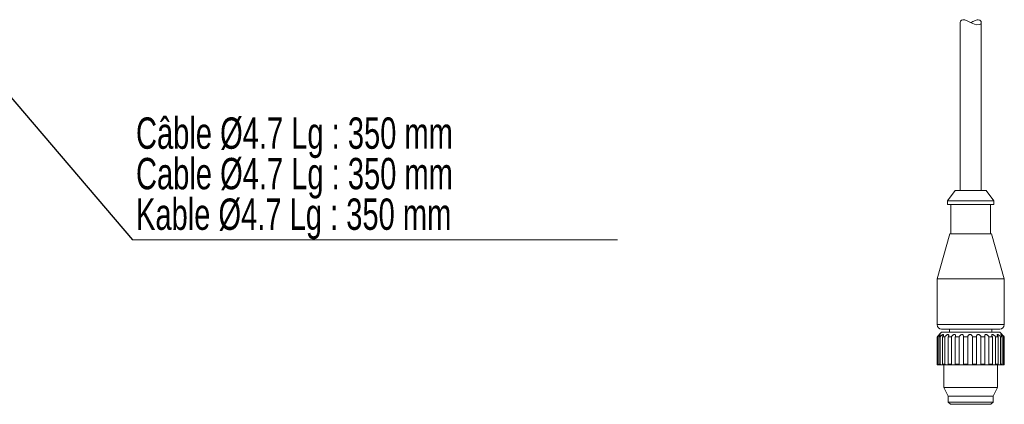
# Model space of a CAD drawing. Header units: millimetres. Extents: x 15 to 415, y 5 to 292.
# Tile 7 of 25: x 87 to 196, y 123 to 166. Entities that reach past the tile are written whole.
import ezdxf

# ---------------------------------------------------------------- set-up
doc = ezdxf.new("R2010")
doc.units = ezdxf.units.MM
doc.styles.add('SLDTEXTSTYLE3', font='TXT', dxfattribs={"width": 0.693182})
doc.dimstyles.new('SLDDIMSTYLE3', dxfattribs={"dimtxt": 0.18, "dimasz": 3.302, "dimexe": 0, "dimexo": 0.0625, "dimgap": 0, "dimtad": 0, "dimtih": 1, "dimtoh": 1, "dimdec": 0, "dimrnd": 1e-09, "dimzin": 0, "dimdsep": 46, "dimtxsty": 'Standard', "dimsah": 1, "dimcen": 0.09, "dimadec": 0, "dimazin": 0, "dimtfac": 3.302, "dimtdec": 0, "dimtofl": 0, "dimtmove": 0, "dimatfit": 3, "dimfxl": 1, "dimfrac": 2, "dimtolj": 1, "dimtzin": 0, "dimarcsym": 0})

# ---------------------------------------------------------------- blocks, each defined once
blk = doc.blocks.new('SW_NOTE_1')
at = {"color": 0, "linetype": 'Continuous', "lineweight": 0}
blk.add_line((54.09, 0), (0, 0), dxfattribs=at)
at = {"color": 0, "linetype": 'Continuous', "lineweight": 0, "char_height": 3.5, "attachment_point": 1, "style": 'SLDTEXTSTYLE3'}
for s, insert in [('Câble Ø4.7 Lg : 350 mm', (0.4, 13.66)), ('Cable Ø4.7 Lg : 350 mm', (0.4, 9.14)), ('Kable Ø4.7 Lg : 350 mm', (0.4, 4.61))]:
    blk.add_mtext(s, dxfattribs=dict(at, insert=insert))

msp = doc.modelspace()

# ---------------------------------------------------------------- linework, layer by layer
at = {"color": 7, "linetype": 'Continuous', "lineweight": 15}
for p, q in [((191.45405, 165.213768), (191.45405, 146.452239)), ((193.80405, 146.452239), (193.80405, 165.214603)), ((190.889574, 146.452239), (190.05405, 145.30224)), ((195.20405, 145.30224), (194.368526, 146.452239)), ((190.05405, 145.30224), (190.05405, 144.902237)), ((195.20405, 144.902237), (195.20405, 145.30224)), ((190.42905, 144.902237), (190.42905, 141.602239)), ((194.82905, 141.602239), (194.82905, 144.902237)), ((190.312777, 141.602239), (188.87905, 136.602237)), ((196.37905, 136.602237), (194.945323, 141.602239)), ((188.87905, 136.602237), (188.87905, 131.47724)), ((196.37905, 131.47724), (196.37905, 136.602237)), ((190.25405, 130.977237), (190.25405, 130.627241)), ((195.00405, 130.627241), (195.00405, 130.977237)), ((188.883593, 130.127241), (188.883593, 127.077241)), ((188.93808, 127.07724), (188.93808, 130.12724)), ((189.058974, 130.127238), (189.058974, 127.077239)), ((189.37905, 130.627241), (189.119171, 130.36736)), ((189.23538, 127.077236), (189.23538, 130.127238)), ((189.47765, 130.127239), (189.47765, 127.077239)), ((189.763952, 127.077241), (189.763952, 130.127238)), ((190.111089, 130.127239), (190.111089, 127.077239)), ((190.487777, 127.077238), (190.487777, 130.127238)), ((190.916122, 130.127238), (190.916122, 127.077238)), ((191.357525, 127.077239), (191.357525, 130.127239)), ((191.837889, 130.127237), (191.838488, 130.186883)), ((191.837889, 130.127237), (191.837889, 127.077237)), ((192.313926, 127.077239), (192.313926, 130.127239)), ((192.813572, 130.127239), (192.813572, 127.07724)), ((193.291802, 127.077237), (193.291802, 130.127239)), ((193.776681, 130.127239), (193.776681, 127.077237)), ((194.224513, 127.077239), (194.224513, 130.127239)), ((194.66158, 130.127239), (194.66158, 127.077239)), ((195.048495, 127.077239), (195.048495, 130.127239)), ((195.407965, 130.127238), (195.407965, 127.077239)), ((195.707597, 127.077238), (195.707597, 130.127238)), ((196.138929, 130.36736), (195.87905, 130.627241)), ((195.964973, 130.127238), (195.964973, 127.077235)), ((196.1569, 127.077239), (196.1569, 130.127239)), ((196.294642, 130.127238), (196.294642, 127.07724)), ((196.365786, 127.077238), (196.365786, 130.127237)), ((196.374508, 130.127238), (196.374508, 127.077239)), ((189.62905, 126.977239), (189.62905, 124.458542)), ((195.62905, 124.458542), (195.62905, 126.977239)), ((196.267552, 126.977241), (196.275439, 126.977238)), ((189.62905, 124.458542), (190.12905, 123.47724)), ((195.12905, 123.47724), (195.62905, 124.458542)), ((190.12905, 123.47724), (190.12905, 122.827239)), ((195.12905, 122.827239), (195.12905, 123.47724)), ((190.12905, 122.827239), (190.37905, 122.577239)), ((194.87905, 122.577239), (195.12905, 122.827239))]:
    msp.add_line(p, q, dxfattribs=at)
at = {"color": 7, "linetype": 'Continuous', "lineweight": 15, "flags": 128}
for points in [[(191.465135, 165.21377), (191.488704, 165.349705), (191.612829, 165.478231), (191.766672, 165.519501), (191.964448, 165.490589), (192.254491, 165.374282), (192.681698, 165.16949), (193.048048, 165.024889), (193.333273, 164.959439), (193.568961, 164.963852), (193.718875, 165.030724), (193.796616, 165.152166), (193.780283, 165.326631), (193.659657, 165.469662), (193.474275, 165.519836), (193.474275, 165.519836)], [(190.889574, 146.452239), (190.906503, 146.452239), (191.06562, 146.452239), (191.377776, 146.452237)], [(191.377776, 146.452237), (191.812416, 146.452237), (192.326993, 146.45224), (192.871139, 146.45224), (193.391586, 146.452238), (193.837392, 146.452238), (194.164917, 146.452238), (194.3421, 146.452238), (194.368526, 146.452239)], [(190.77675, 145.302239), (190.390101, 145.30224), (190.144133, 145.30224), (190.054301, 145.302239), (190.05405, 145.30224)], [(195.20405, 145.30224), (195.188003, 145.302238), (195.036226, 145.302239), (194.733198, 145.302239), (194.297959, 145.30224), (193.757856, 145.30224), (193.146826, 145.30224), (192.503262, 145.30224), (191.867602, 145.302239), (191.279787, 145.302238), (190.77675, 145.302239)], [(190.05405, 144.902237), (190.054301, 144.902239), (190.144133, 144.902239), (190.390101, 144.902237), (190.77675, 144.902237)], [(190.77675, 144.902237), (191.279787, 144.902238), (191.867602, 144.902238), (192.503262, 144.90224), (193.146826, 144.90224), (193.757856, 144.902238), (194.297959, 144.902239), (194.733198, 144.902239), (195.036226, 144.902239), (195.188003, 144.902238), (195.20405, 144.902237)], [(190.312777, 141.602239), (190.38158, 141.602238), (190.603192, 141.602239), (190.962863, 141.602238)], [(190.962863, 141.602238), (191.436081, 141.602239), (191.990599, 141.60224), (192.588626, 141.60224), (193.189408, 141.602238), (193.752002, 141.602239), (194.238069, 141.602239), (194.614484, 141.60224), (194.855595, 141.602239), (194.94497, 141.60224), (194.945323, 141.602239)], [(189.931526, 136.602238), (189.44887, 136.60224), (189.105203, 136.602238), (188.915545, 136.602238), (188.87905, 136.602237)], [(196.37905, 136.602237), (196.369915, 136.60224), (196.233782, 136.602239), (195.940104, 136.60224), (195.501717, 136.602239), (194.937781, 136.602239), (194.272942, 136.602238), (193.536257, 136.602237), (192.759923, 136.602237), (191.97787, 136.602241), (191.224276, 136.60224), (190.532077, 136.602238), (189.931526, 136.602238)], [(190.291196, 130.977237), (189.847439, 130.977236), (189.543163, 130.977239), (189.393627, 130.977239), (189.37905, 130.977237)], [(195.87905, 130.977237), (195.851772, 130.977239), (195.677471, 130.977238), (195.350308, 130.977238), (194.88669, 130.977236), (194.309865, 130.977239), (193.648756, 130.977239), (192.936516, 130.977239), (192.208858, 130.977237), (191.502269, 130.977239), (190.852183, 130.977238), (190.291196, 130.977237)], [(188.93808, 130.12724), (188.927916, 130.127237), (188.918706, 130.127241), (188.910451, 130.127238), (188.903156, 130.127238), (188.896821, 130.12724), (188.891448, 130.127241), (188.887038, 130.127238), (188.883593, 130.127241)], [(189.23538, 130.127238), (189.210203, 130.127239), (189.185907, 130.127239), (189.162499, 130.127238), (189.139985, 130.12724), (189.118369, 130.127238), (189.097659, 130.127237), (189.077859, 130.127239), (189.058974, 130.127238)], [(189.37905, 130.627241), (189.393627, 130.627238), (189.543163, 130.627238), (189.847439, 130.627241), (190.291196, 130.627236)], [(189.763952, 130.127238), (189.725479, 130.12724), (189.687754, 130.127239), (189.650787, 130.127236), (189.614587, 130.127238), (189.579165, 130.127237), (189.544528, 130.127238), (189.510687, 130.127238), (189.47765, 130.127239)], [(190.487777, 130.127238), (190.438628, 130.127237), (190.390044, 130.127238), (190.342038, 130.127237), (190.29462, 130.127237), (190.247805, 130.127236), (190.201603, 130.127238), (190.156027, 130.127237), (190.111089, 130.127239)], [(190.291196, 130.627236), (190.852183, 130.627237), (191.502269, 130.627238), (192.208858, 130.627239), (192.936516, 130.627238), (193.648756, 130.627238), (194.309865, 130.627237), (194.88669, 130.62724), (195.350308, 130.62724), (195.677471, 130.62724), (195.851772, 130.627238), (195.87905, 130.627241)], [(191.357525, 130.127239), (191.301051, 130.127237), (191.24492, 130.127237), (191.189145, 130.127241), (191.133741, 130.127241), (191.078723, 130.127238), (191.024104, 130.127238), (190.9699, 130.127239), (190.916122, 130.127238)], [(191.839038, 130.241717), (191.804241, 130.313191), (191.756725, 130.353807), (191.704923, 130.373189), (191.643224, 130.376229), (191.586681, 130.364151), (191.519152, 130.332359), (191.443844, 130.270997), (191.374709, 130.171217), (191.357525, 130.127239), (191.357525, 130.127239)], [(192.313926, 130.127239), (192.253976, 130.127238), (192.194121, 130.127241), (192.134379, 130.127239), (192.074765, 130.127239), (192.015293, 130.127239), (191.95598, 130.127238), (191.89684, 130.12724), (191.837889, 130.127237)], [(193.291802, 130.127239), (193.23246, 130.127238), (193.172963, 130.127238), (193.113325, 130.127239), (193.053562, 130.127238), (192.99369, 130.127238), (192.933724, 130.127237), (192.87368, 130.127239), (192.813572, 130.127239)], [(194.224513, 130.127239), (194.169824, 130.127239), (194.114737, 130.127237), (194.059268, 130.127236), (194.00343, 130.127239), (193.947238, 130.127241), (193.890706, 130.12724), (193.833848, 130.127237), (193.776681, 130.127239)], [(195.048495, 130.127239), (195.002186, 130.127239), (194.955265, 130.127239), (194.907744, 130.127239), (194.859636, 130.12724), (194.810953, 130.127238), (194.761707, 130.127239), (194.711912, 130.127236), (194.66158, 130.127239)], [(195.707597, 130.127238), (195.672823, 130.127239), (195.637264, 130.127239), (195.600931, 130.127239), (195.563831, 130.127238), (195.525975, 130.127238), (195.487372, 130.127238), (195.448032, 130.12724), (195.407965, 130.127238)], [(196.1569, 130.127239), (196.136032, 130.127238), (196.114259, 130.127239), (196.091589, 130.12724), (196.068025, 130.12724), (196.043576, 130.127241), (196.018246, 130.127239), (195.992043, 130.127238), (195.964973, 130.127238)], [(196.365786, 130.127237), (196.360246, 130.12724), (196.353743, 130.127238), (196.34628, 130.127239), (196.33786, 130.127239), (196.328483, 130.127239), (196.318153, 130.127236), (196.306871, 130.127239), (196.294642, 130.127238)], [(188.883593, 127.077241), (188.887038, 127.077238), (188.891448, 127.077238), (188.896821, 127.07724), (188.903156, 127.077238), (188.910451, 127.077239), (188.918706, 127.077238), (188.927916, 127.077235), (188.93808, 127.07724)], [(189.039602, 126.977238), (189.028722, 126.977239), (189.018912, 126.977239), (189.010175, 126.977241), (189.002513, 126.97724), (188.995929, 126.977239), (188.990425, 126.977237), (188.986002, 126.977237), (188.982662, 126.97724)], [(189.039602, 126.977238), (189.1059, 126.977238), (189.151549, 126.977236)], [(189.058974, 127.077239), (189.077859, 127.077237), (189.097659, 127.07724), (189.118369, 127.077239), (189.139985, 127.077238), (189.162499, 127.077238), (189.185907, 127.077239), (189.210203, 127.077237), (189.23538, 127.077236)], [(189.33327, 126.977239), (189.306721, 126.977238), (189.281159, 126.977238), (189.256591, 126.977238), (189.233026, 126.977237), (189.21047, 126.97724), (189.18893, 126.977239), (189.168413, 126.977239), (189.148924, 126.977238)], [(189.33327, 126.977239), (189.40336, 126.977236), (189.469169, 126.977237), (189.525494, 126.977238), (189.552351, 126.97724)], [(189.47765, 127.077239), (189.510687, 127.077241), (189.544528, 127.077238), (189.579165, 127.077237), (189.614587, 127.077239), (189.650787, 127.077239), (189.687754, 127.077237), (189.725479, 127.077237), (189.763952, 127.077241)], [(189.851541, 126.97724), (189.811131, 126.977236), (189.771559, 126.977239), (189.732835, 126.977238), (189.694973, 126.977238), (189.657982, 126.977239), (189.621875, 126.977237), (189.586661, 126.977236), (189.552351, 126.97724)], [(189.851541, 126.97724), (189.920645, 126.977239), (189.99061, 126.977238), (190.055903, 126.977239), (190.111361, 126.977241), (190.1526, 126.977238), (190.16545, 126.977238)], [(190.111089, 127.077239), (190.156027, 127.07724), (190.201603, 127.077239), (190.247805, 127.077239), (190.29462, 127.077237), (190.342038, 127.077238), (190.390044, 127.077238), (190.438628, 127.07724), (190.487777, 127.077238)], [(190.559094, 126.977237), (190.507578, 126.977238), (190.456692, 126.977239), (190.406452, 126.977236), (190.356872, 126.977238), (190.307967, 126.977239), (190.259753, 126.977238), (190.212242, 126.977237), (190.16545, 126.977238)], [(190.559094, 126.977237), (190.622504, 126.97724), (190.691856, 126.977238), (190.761667, 126.977238), (190.826417, 126.977237), (190.880986, 126.977238), (190.921058, 126.977239), (190.943467, 126.977238), (190.946439, 126.977239)], [(190.916122, 127.077238), (190.9699, 127.077237), (191.024104, 127.077238), (191.078723, 127.077239), (191.133741, 127.077239), (191.189145, 127.077238), (191.24492, 127.07724), (191.301051, 127.07724), (191.357525, 127.077239)], [(191.407711, 126.977237), (191.348599, 126.977237), (191.289868, 126.977239), (191.231534, 126.97724), (191.173616, 126.977239), (191.116131, 126.977238), (191.059095, 126.977238), (191.002525, 126.977237), (190.946439, 126.97724)], [(191.407711, 126.977237), (191.461106, 126.97724), (191.525119, 126.977239), (191.594691, 126.977238), (191.66432, 126.977238), (191.728499, 126.977238), (191.782156, 126.977238), (191.821046, 126.977238), (191.842095, 126.977239)], [(191.837889, 127.077237), (191.89684, 127.077237), (191.95598, 127.077238), (192.015293, 127.077239), (192.074765, 127.077239), (192.134379, 127.077237), (192.194121, 127.077239), (192.253976, 127.077238), (192.313926, 127.077239)], [(192.339561, 126.977238), (192.276882, 126.97724), (192.214307, 126.977237), (192.151856, 126.977239), (192.089546, 126.977239), (192.027397, 126.977237), (191.965426, 126.977238), (191.903653, 126.977239), (191.842095, 126.977239)], [(192.339561, 126.977238), (192.379301, 126.977238), (192.433613, 126.977238), (192.498205, 126.977237), (192.567967, 126.977238), (192.637384, 126.97724), (192.700968, 126.977238), (192.75369, 126.977238), (192.791381, 126.97724)], [(193.291139, 126.977238), (193.229163, 126.97724), (193.16701, 126.977238), (193.104697, 126.977238), (193.042242, 126.977239), (192.979665, 126.97724), (192.916983, 126.977238), (192.854216, 126.97724), (192.791381, 126.97724)], [(192.813572, 127.07724), (192.87368, 127.077239), (192.933724, 127.077237), (192.99369, 127.077239), (193.053562, 127.077239), (193.113325, 127.077237), (193.172963, 127.077239), (193.23246, 127.077239), (193.291802, 127.077237)], [(193.291139, 126.977238), (193.314516, 126.977239), (193.355426, 126.977238), (193.410635, 126.977239), (193.475777, 126.977236), (193.545701, 126.977239), (193.614878, 126.97724), (193.677839, 126.977239), (193.729605, 126.977239)], [(194.197596, 126.97724), (194.140549, 126.977237), (194.083052, 126.977239), (194.025123, 126.97724), (193.96678, 126.977237), (193.908039, 126.977238), (193.848917, 126.977239), (193.789434, 126.977239), (193.729605, 126.977239)], [(193.776681, 127.077237), (193.833848, 127.07724), (193.890706, 127.077238), (193.947238, 127.077238), (194.00343, 127.077236), (194.059268, 127.077239), (194.114737, 127.07724), (194.169824, 127.077239), (194.224513, 127.077239)], [(194.197596, 126.977241), (194.203018, 126.977241), (194.227738, 126.977238), (194.269802, 126.977239), (194.325884, 126.977238), (194.39155, 126.977239), (194.461607, 126.977238), (194.530515, 126.97724), (194.592827, 126.977238)], [(194.99716, 126.977236), (194.948928, 126.977237), (194.900006, 126.977239), (194.85041, 126.977238), (194.800154, 126.977238), (194.749252, 126.977238), (194.69772, 126.977237), (194.645573, 126.977239), (194.592827, 126.977238)], [(194.66158, 127.077239), (194.711912, 127.077239), (194.761707, 127.07724), (194.810953, 127.077238), (194.859636, 127.077237), (194.907744, 127.07724), (194.955265, 127.077237), (195.002186, 127.077239), (195.048495, 127.077239)], [(194.99716, 126.977239), (195.017154, 126.977239), (195.060355, 126.977237), (195.117287, 126.977238), (195.183449, 126.977236), (195.25361, 126.97724), (195.322222, 126.977238)], [(195.635341, 126.977238), (195.599211, 126.977238), (195.562199, 126.977237), (195.524315, 126.977238), (195.48557, 126.977239), (195.445977, 126.977239), (195.405546, 126.977238), (195.36429, 126.977238), (195.322222, 126.977238)], [(195.407965, 127.077239), (195.448032, 127.077238), (195.487372, 127.077238), (195.525975, 127.077238), (195.563831, 127.077239), (195.600931, 127.077236), (195.637264, 127.077239), (195.672823, 127.077239), (195.707597, 127.077238)], [(195.635341, 126.977239), (195.673455, 126.977238), (195.731214, 126.977236), (195.797845, 126.97724), (195.868081, 126.977239)], [(196.068648, 126.97724), (196.047083, 126.977238), (196.024502, 126.977238), (196.000911, 126.977236), (195.976319, 126.977237), (195.950733, 126.977237), (195.924159, 126.977238), (195.896605, 126.977238), (195.868081, 126.977239)], [(195.964973, 127.077235), (195.992043, 127.077236), (196.018246, 127.077239), (196.043576, 127.077241), (196.068025, 127.07724), (196.091589, 127.07724), (196.114259, 127.077241), (196.136032, 127.077239), (196.1569, 127.077239)], [(196.066612, 126.97724), (196.067571, 126.977239), (196.126132, 126.977238), (196.193205, 126.977239)], [(196.267552, 126.977237), (196.262021, 126.977238), (196.25541, 126.977242), (196.247722, 126.977238), (196.238958, 126.977238), (196.229121, 126.977236), (196.218215, 126.977242), (196.206242, 126.977242), (196.193205, 126.977239)], [(196.294642, 127.07724), (196.306871, 127.077239), (196.318153, 127.077239), (196.328483, 127.077236), (196.33786, 127.077242), (196.34628, 127.077239), (196.353743, 127.077238), (196.360246, 127.077237), (196.365786, 127.077238)], [(189.62905, 124.458542), (189.680888, 124.458544), (189.888414, 124.458544), (190.243688, 124.458542), (190.727557, 124.458545), (191.313937, 124.458546), (191.971214, 124.458543), (192.663956, 124.458545), (193.354816, 124.458545), (194.00655, 124.458545), (194.584022, 124.458541), (195.056101, 124.458545), (195.397338, 124.458543), (195.589335, 124.458543), (195.62905, 124.458542)], [(195.12905, 123.47724), (195.128669, 123.477237), (195.032204, 123.477236), (194.771968, 123.477241), (194.365696, 123.477238), (193.841074, 123.477238), (193.233855, 123.477236), (192.585419, 123.477238), (191.939957, 123.477241), (191.341455, 123.477236), (190.830701, 123.47724), (190.442501, 123.477237), (190.203311, 123.477237), (190.12905, 123.47724)], [(190.12905, 122.827239), (190.203311, 122.827237), (190.442501, 122.827236), (190.830701, 122.827239)], [(191.010536, 122.57724), (190.648867, 122.577238), (190.43406, 122.577241), (190.37905, 122.577239)], [(190.830701, 122.827239), (191.341455, 122.827235), (191.939957, 122.82724), (192.585419, 122.827237), (193.233855, 122.827238), (193.841074, 122.82724), (194.365696, 122.82724), (194.771968, 122.82724), (195.032204, 122.827238), (195.128669, 122.827239), (195.12905, 122.827239)], [(194.87905, 122.577239), (194.839325, 122.577237), (194.643794, 122.577235), (194.298839, 122.577237), (193.830044, 122.577239), (193.272176, 122.577238), (192.666611, 122.577239), (192.05826, 122.57724), (191.492242, 122.57724), (191.010536, 122.57724)]]:
    msp.add_lwpolyline(points, dxfattribs=at)
at = {"color": 8, "linetype": 'Continuous', "lineweight": 15, "flags": 128}
for points in [[(188.87905, 131.47724), (188.915545, 131.477241), (189.105203, 131.477236), (189.44887, 131.477238), (189.931526, 131.47724)], [(189.931526, 131.47724), (190.532077, 131.477239), (191.224276, 131.477237), (191.97787, 131.477238), (192.759923, 131.477237), (193.536257, 131.47724), (194.272942, 131.477238), (194.937781, 131.477237), (195.501717, 131.47724), (195.940104, 131.477237), (196.233782, 131.47724), (196.369915, 131.477237), (196.37905, 131.47724)]]:
    msp.add_lwpolyline(points, dxfattribs=at)
at = {"color": 7, "linetype": 'Continuous', "lineweight": 15}
for centre, start, end in [((189.37905, 131.477239), 180, 270), ((195.87905, 131.477239), 270, 0)]:
    msp.add_arc(centre, 0.5, start, end, dxfattribs=at)
for points, knots in [([(193.474275, 165.519836), (193.393262, 165.508122), (193.212575, 165.481996), (192.920216, 165.332223), (192.714357, 165.235869), (192.627771, 165.195341)], [0, 0, 0, 0, 0.3201508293, 0.7140507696, 1, 1, 1, 1]), ([(188.883593, 130.127241), (188.922333, 130.166236), (188.987998, 130.232334), (189.062112, 130.308695), (189.103908, 130.351939), (189.115218, 130.363288), (189.119223, 130.367308)], [0, 0, 0, 0, 0.4042364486, 0.6851966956, 0.8885158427, 1, 1, 1, 1]), ([(189.058974, 130.127238), (189.094854, 130.166129), (189.155672, 130.23205), (189.212971, 130.309365), (189.238335, 130.353853), (189.242676, 130.376068), (189.229987, 130.37919), (189.201309, 130.364729), (189.15371, 130.329816), (189.077732, 130.26405), (189.001121, 130.191049), (188.952579, 130.141915), (188.93808, 130.12724)], [0, 0, 0, 0, 0.1747788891, 0.2962568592, 0.3841642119, 0.4533592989, 0.5229197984, 0.5848509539, 0.6655483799, 0.7774496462, 0.9335299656, 1, 1, 1, 1]), ([(189.47765, 130.127239), (189.508324, 130.166128), (189.560318, 130.232046), (189.596008, 130.309366), (189.601926, 130.353849), (189.588403, 130.376069), (189.559864, 130.379192), (189.516837, 130.364728), (189.456517, 130.329819), (189.371239, 130.264048), (189.293685, 130.19105), (189.248789, 130.141914), (189.23538, 130.127238)], [0, 0, 0, 0, 0.1747767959, 0.2962556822, 0.38416342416, 0.45335610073, 0.52292070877, 0.58485001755, 0.66554624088, 0.77744922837, 0.93352878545, 1, 1, 1, 1]), ([(190.111089, 130.127239), (190.134466, 130.166128), (190.174092, 130.232048), (190.185742, 130.309367), (190.171812, 130.353852), (190.141346, 130.376069), (190.098899, 130.379192), (190.044459, 130.36473), (189.975529, 130.329816), (189.886756, 130.26405), (189.813549, 130.19105), (189.775359, 130.141914), (189.763952, 130.127238)], [0, 0, 0, 0, 0.1747768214, 0.2962553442, 0.3841632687, 0.4533544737, 0.522917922, 0.5848489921, 0.6655463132, 0.7774467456, 0.9335275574, 1, 1, 1, 1]), ([(190.916122, 130.127238), (190.93061, 130.166129), (190.955167, 130.232049), (190.941985, 130.309368), (190.909152, 130.353851), (190.863825, 130.37607), (190.810358, 130.379189), (190.748216, 130.364731), (190.675372, 130.329816), (190.589159, 130.26405), (190.525285, 130.191048), (190.496403, 130.141914), (190.487777, 130.127238)], [0, 0, 0, 0, 0.174779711, 0.2962558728, 0.3841612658, 0.4533564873, 0.5229180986, 0.5848502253, 0.6655469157, 0.777447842, 0.9335285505, 1, 1, 1, 1]), ([(192.813572, 130.127239), (192.807991, 130.166128), (192.798532, 130.232045), (192.740009, 130.309369), (192.677225, 130.353852), (192.612235, 130.376068), (192.548171, 130.379194), (192.483562, 130.364729), (192.417713, 130.329819), (192.35367, 130.264047), (192.320588, 130.191051), (192.315458, 130.141914), (192.313926, 130.127239)], [0, 0, 0, 0, 0.1747765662, 0.2962557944, 0.3841627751, 0.4533564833, 0.5229178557, 0.5848501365, 0.6655465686, 0.777450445, 0.9335309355, 1, 1, 1, 1]), ([(193.776681, 130.127239), (193.761289, 130.166128), (193.7352, 130.232047), (193.659259, 130.309365), (193.587463, 130.353851), (193.519019, 130.376069), (193.456094, 130.379196), (193.396892, 130.364725), (193.341472, 130.329819), (193.295528, 130.264048), (193.281807, 130.191052), (193.289504, 130.141916), (193.291802, 130.127239)], [0, 0, 0, 0, 0.17477932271, 0.29625643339, 0.38416242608, 0.45335760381, 0.52291941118, 0.58485251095, 0.66554632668, 0.77744905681, 0.93352852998, 1, 1, 1, 1]), ([(194.66158, 130.127239), (194.637427, 130.166129), (194.596486, 130.232048), (194.508301, 130.309364), (194.432388, 130.353852), (194.365153, 130.376068), (194.307654, 130.379193), (194.257892, 130.364726), (194.216682, 130.329819), (194.191966, 130.264046), (194.198542, 130.191049), (194.21854, 130.141914), (194.224513, 130.127239)], [0, 0, 0, 0, 0.1747799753, 0.2962566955, 0.3841636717, 0.4533581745, 0.5229184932, 0.5848529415, 0.6655490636, 0.7774492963, 0.9335317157, 1, 1, 1, 1]), ([(195.407965, 130.127238), (195.376696, 130.166128), (195.323692, 130.232047), (195.229278, 130.309367), (195.154418, 130.353855), (195.092972, 130.376067), (195.044824, 130.379195), (195.007889, 130.364728), (194.983698, 130.329821), (194.981895, 130.26405), (195.00832, 130.191048), (195.039255, 130.141914), (195.048495, 130.127239)], [0, 0, 0, 0, 0.1747773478, 0.2962571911, 0.3841632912, 0.45335705, 0.5229187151, 0.5848497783, 0.6655463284, 0.7774500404, 0.9335284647, 1, 1, 1, 1]), ([(195.964973, 130.127238), (195.928718, 130.166128), (195.867265, 130.232048), (195.773053, 130.309367), (195.704347, 130.353849), (195.652883, 130.37607), (195.617359, 130.379192), (195.595774, 130.364729), (195.590247, 130.329817), (195.611482, 130.264049), (195.655952, 130.191051), (195.695719, 130.141914), (195.707597, 130.127238)], [0, 0, 0, 0, 0.17477995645, 0.29625833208, 0.38416266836, 0.45335896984, 0.52291881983, 0.58485056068, 0.66554600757, 0.77744678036, 0.93352903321, 1, 1, 1, 1]), ([(196.294642, 130.127238), (196.255873, 130.166127), (196.190158, 130.232047), (196.102569, 130.309368), (196.044702, 130.353852), (196.006721, 130.376071), (195.986247, 130.379192), (195.98148, 130.364727), (195.994996, 130.329819), (196.037819, 130.264049), (196.097308, 130.191049), (196.143195, 130.141914), (196.1569, 130.127239)], [0, 0, 0, 0, 0.1747787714, 0.2962582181, 0.3841624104, 0.4533580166, 0.5229191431, 0.5848517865, 0.6655463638, 0.7774497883, 0.9335297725, 1, 1, 1, 1]), ([(196.374508, 130.127238), (196.335867, 130.166128), (196.270369, 130.232048), (196.195368, 130.309368), (196.152284, 130.353852), (196.130378, 130.376068), (196.126348, 130.379193), (196.138724, 130.364727), (196.170362, 130.329822), (196.231855, 130.264047), (196.302309, 130.191052), (196.351187, 130.141914), (196.365786, 130.127237)], [0, 0, 0, 0, 0.1747788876, 0.2962563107, 0.3841616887, 0.4533590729, 0.5229191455, 0.5848515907, 0.6655455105, 0.7774480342, 0.9335267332, 1, 1, 1, 1]), ([(188.982662, 126.97724), (188.982461, 126.97724), (188.970748, 126.977239), (188.947909, 126.98148), (188.918187, 126.999128), (188.896704, 127.024384), (188.885253, 127.0517), (188.884066, 127.069953), (188.883593, 127.077241)], [0, 0, 0, 0, 0.0041686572, 0.2427882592, 0.4529762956, 0.6549776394, 0.8622450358, 1, 1, 1, 1]), ([(188.93808, 127.07724), (188.939152, 127.066037), (188.9413, 127.043596), (188.958179, 127.013697), (188.983166, 126.991336), (189.012018, 126.979065), (189.031163, 126.977797), (189.039602, 126.977238)], [0, 0, 0, 0, 0.2111094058, 0.4228868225, 0.6335826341, 0.8384859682, 1, 1, 1, 1]), ([(189.148924, 126.977238), (189.148753, 126.977238), (189.138851, 126.977287), (189.118836, 126.981456), (189.09174, 126.999133), (189.071545, 127.024382), (189.060573, 127.0517), (189.05943, 127.069952), (189.058974, 127.077239)], [0, 0, 0, 0, 0.0041885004, 0.2427960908, 0.4529970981, 0.654997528, 0.8622641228, 1, 1, 1, 1]), ([(189.23538, 127.077236), (189.236353, 127.066034), (189.238304, 127.043593), (189.253814, 127.013693), (189.277397, 126.991337), (189.305418, 126.979058), (189.32475, 126.977795), (189.33327, 126.977239)], [0, 0, 0, 0, 0.2110913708, 0.4228899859, 0.6335725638, 0.8384882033, 1, 1, 1, 1]), ([(189.552351, 126.97724), (189.552222, 126.97724), (189.544739, 126.977249), (189.52901, 126.981476), (189.506346, 126.999131), (189.488825, 127.024381), (189.479077, 127.051698), (189.478057, 127.069951), (189.47765, 127.077239)], [0, 0, 0, 0, 0.0041774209, 0.2428104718, 0.4529929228, 0.6549755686, 0.8622416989, 1, 1, 1, 1]), ([(189.763952, 127.077241), (189.76476, 127.066036), (189.766378, 127.043593), (189.779469, 127.013695), (189.800034, 126.991337), (189.82532, 126.979062), (189.843519, 126.977797), (189.851541, 126.97724)], [0, 0, 0, 0, 0.21113586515, 0.42290109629, 0.63358017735, 0.83848923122, 1, 1, 1, 1]), ([(190.16545, 126.977238), (190.165372, 126.977239), (190.160838, 126.977272), (190.150434, 126.981466), (190.133763, 126.999131), (190.120107, 127.024382), (190.112247, 127.051697), (190.111419, 127.06995), (190.111089, 127.077239)], [0, 0, 0, 0, 0.0041775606, 0.242793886, 0.4529872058, 0.6549789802, 0.8622291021, 1, 1, 1, 1]), ([(190.487777, 127.077238), (190.488364, 127.066035), (190.489541, 127.043594), (190.499317, 127.013694), (190.515463, 126.991337), (190.536292, 126.979064), (190.552118, 126.977796), (190.559094, 126.977237)], [0, 0, 0, 0, 0.2111170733, 0.4228922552, 0.6335826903, 0.8384861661, 1, 1, 1, 1]), ([(190.946439, 126.97724), (190.946417, 126.97724), (190.945137, 126.977261), (190.940775, 126.981473), (190.931228, 126.99913), (190.922369, 127.024383), (190.916934, 127.051697), (190.916354, 127.06995), (190.916122, 127.077238)], [0, 0, 0, 0, 0.0041607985, 0.2427922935, 0.4529956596, 0.6549828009, 0.8622336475, 1, 1, 1, 1]), ([(191.357525, 127.077239), (191.357852, 127.066035), (191.358507, 127.043595), (191.364304, 127.013696), (191.37493, 126.991335), (191.389881, 126.979062), (191.402256, 126.977796), (191.407711, 126.977237)], [0, 0, 0, 0, 0.2111316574, 0.4228782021, 0.6335727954, 0.8384803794, 1, 1, 1, 1]), ([(191.842095, 126.977239), (191.842131, 126.977239), (191.844202, 126.977209), (191.846165, 126.98149), (191.844398, 126.999127), (191.840937, 127.024382), (191.838299, 127.051698), (191.838006, 127.069951), (191.837889, 127.077237)], [0, 0, 0, 0, 0.0041773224, 0.2427914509, 0.4530065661, 0.6549864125, 0.8622604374, 1, 1, 1, 1]), ([(192.313926, 127.077239), (192.313971, 127.066036), (192.314059, 127.043595), (192.315479, 127.013696), (192.319865, 126.991335), (192.327916, 126.979061), (192.335999, 126.977796), (192.339561, 126.977238)], [0, 0, 0, 0, 0.211114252, 0.4228883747, 0.6335764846, 0.8384958, 1, 1, 1, 1]), ([(192.791381, 126.97724), (192.791472, 126.977241), (192.796749, 126.977279), (192.80491, 126.981464), (192.81104, 126.999131), (192.813216, 127.024382), (192.813551, 127.051698), (192.813566, 127.069951), (192.813572, 127.07724)], [0, 0, 0, 0, 0.0041765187, 0.2427864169, 0.4529965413, 0.6549704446, 0.8622355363, 1, 1, 1, 1]), ([(193.291802, 127.077237), (193.291561, 127.066034), (193.291077, 127.043593), (193.288025, 127.013698), (193.285869, 126.991337), (193.286475, 126.97906), (193.289712, 126.977795), (193.291139, 126.977238)], [0, 0, 0, 0, 0.2111114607, 0.4228756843, 0.6335720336, 0.8384833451, 1, 1, 1, 1]), ([(193.729605, 126.977239), (193.729745, 126.97724), (193.737852, 126.977309), (193.751675, 126.98145), (193.76528, 126.999136), (193.772943, 127.024379), (193.776231, 127.051699), (193.776552, 127.06995), (193.776681, 127.077237)], [0, 0, 0, 0, 0.0041832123, 0.242793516, 0.4529878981, 0.6549974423, 0.8622574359, 1, 1, 1, 1]), ([(194.224513, 127.077239), (194.224002, 127.066035), (194.22298, 127.043594), (194.215661, 127.013696), (194.207113, 126.991338), (194.200231, 126.979059), (194.198402, 126.977796), (194.197596, 126.97724)], [0, 0, 0, 0, 0.2111278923, 0.4228845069, 0.63359002, 0.8384983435, 1, 1, 1, 1]), ([(194.592827, 126.977238), (194.593007, 126.977239), (194.603415, 126.977248), (194.621925, 126.981475), (194.64209, 126.999129), (194.654715, 127.024382), (194.660732, 127.051698), (194.661338, 127.069951), (194.66158, 127.077239)], [0, 0, 0, 0, 0.0041798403, 0.2428032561, 0.4529823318, 0.654987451, 0.8622308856, 1, 1, 1, 1]), ([(195.048495, 127.077239), (195.04775, 127.066036), (195.046258, 127.043595), (195.035174, 127.013695), (195.020814, 126.991339), (195.006913, 126.979058), (195.000144, 126.977794), (194.99716, 126.977236)], [0, 0, 0, 0, 0.211120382, 0.4228803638, 0.6335714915, 0.8384851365, 1, 1, 1, 1]), ([(195.322222, 126.977238), (195.322428, 126.977239), (195.334441, 126.977249), (195.35636, 126.981475), (195.381714, 126.999129), (195.398443, 127.024382), (195.406776, 127.051699), (195.407626, 127.069951), (195.407965, 127.077239)], [0, 0, 0, 0, 0.0041716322, 0.2428011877, 0.4529848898, 0.6549753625, 0.8622533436, 1, 1, 1, 1]), ([(195.707597, 127.077238), (195.706668, 127.066034), (195.704808, 127.043593), (195.690713, 127.013697), (195.671519, 126.991335), (195.65155, 126.979059), (195.640299, 126.977795), (195.635341, 126.977238)], [0, 0, 0, 0, 0.2111272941, 0.4228863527, 0.633579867, 0.8385046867, 1, 1, 1, 1]), ([(195.868081, 126.977239), (195.868301, 126.977239), (195.881068, 126.977204), (195.904947, 126.981493), (195.933746, 126.999124), (195.95344, 127.024382), (195.963524, 127.051697), (195.964559, 127.069948), (195.964973, 127.077235)], [0, 0, 0, 0, 0.0041741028, 0.2428053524, 0.4529934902, 0.654992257, 0.8622623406, 1, 1, 1, 1]), ([(196.1569, 127.077239), (196.155851, 127.066036), (196.15375, 127.043595), (196.137603, 127.013696), (196.114889, 126.991336), (196.090205, 126.979062), (196.075243, 126.977797), (196.068648, 126.97724)], [0, 0, 0, 0, 0.2111190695, 0.4228823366, 0.6335886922, 0.8384921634, 1, 1, 1, 1]), ([(196.193205, 126.977239), (196.193423, 126.97724), (196.206083, 126.977263), (196.230283, 126.98147), (196.260567, 126.999133), (196.281887, 127.024381), (196.293034, 127.051698), (196.294183, 127.069951), (196.294642, 127.07724)], [0, 0, 0, 0, 0.0041758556, 0.2427971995, 0.4529914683, 0.6549659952, 0.862218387, 1, 1, 1, 1]), ([(196.365786, 127.077238), (196.364688, 127.066036), (196.362487, 127.043595), (196.345397, 127.013693), (196.320699, 126.991339), (196.292988, 126.97906), (196.275334, 126.977795), (196.267552, 126.977237)], [0, 0, 0, 0, 0.2110932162, 0.422889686, 0.6335639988, 0.8384744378, 1, 1, 1, 1]), ([(196.275439, 126.977238), (196.27564, 126.977238), (196.287335, 126.977266), (196.3102, 126.981466), (196.339909, 126.999134), (196.361398, 127.024381), (196.372847, 127.051699), (196.374034, 127.069951), (196.374508, 127.077239)], [0, 0, 0, 0, 0.0041753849, 0.2427983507, 0.4529975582, 0.6549780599, 0.86224897, 1, 1, 1, 1])]:
    msp.add_open_spline(points, degree=3, knots=knots, dxfattribs=at)

# ---------------------------------------------------------------- block references
at = {"color": 7, "linetype": 'Continuous', "lineweight": 0}
msp.add_blockref('SW_NOTE_1', (99.142857, 140.946726), dxfattribs=at)

# ---------------------------------------------------------------- leaders
msp.add_leader([(80.988294, 162.234696), (99.142857, 140.946726)], dimstyle='SLDDIMSTYLE3', dxfattribs=at)

doc.saveas('drawing.dxf')
